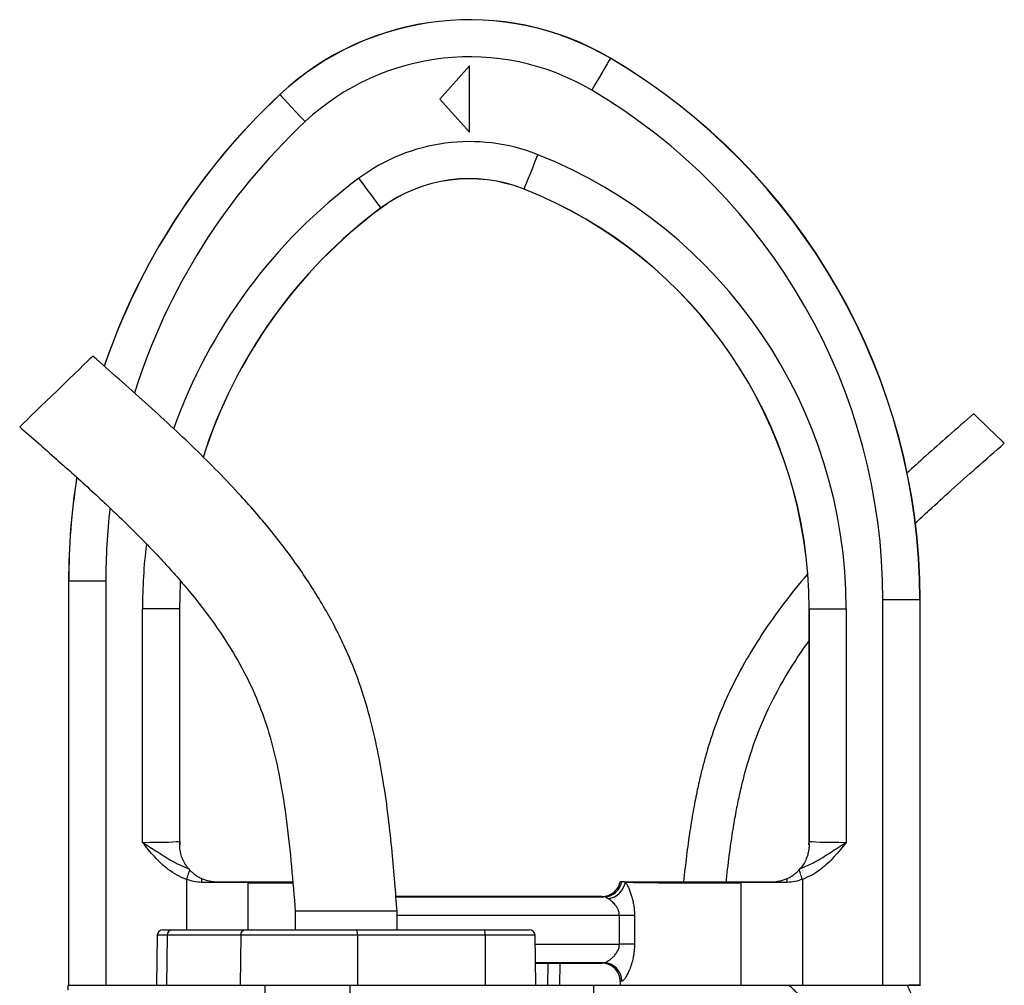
# Model space of a CAD drawing. Header units: millimetres. Extents: x 1681 to 3135, y 857 to 4238.
# Tile 8 of 8: x 2318 to 2850, y 3716 to 4238. Entities that reach past the tile are written whole.
import ezdxf

# ---------------------------------------------------------------- set-up
doc = ezdxf.new("R2010")
doc.units = ezdxf.units.MM
doc.header["$LTSCALE"] = 2

msp = doc.modelspace()

# ---------------------------------------------------------------- linework, layer by layer
at = {"color": 7, "linetype": 'Continuous', "lineweight": 25}
for p, q in [((2561.43, 4213.28), (2545.43, 4195.28)), ((2561.43, 4177.28), (2561.43, 4213.28)), ((2637.61, 4217.28), (2637.66, 4217.36)), ((2459.03, 4197.66), (2458.97, 4197.72)), ((2545.43, 4195.28), (2561.43, 4177.28)), ((2591.01, 4146.61), (2590.97, 4146.52)), ((2513.61, 4136.42), (2513.66, 4136.35)), ((2344.89, 3934.8), (2344.89, 3716.17)), ((2344.89, 3934.8), (2344.89, 3716.17)), ((2344.98, 3934.8), (2344.89, 3934.8)), ((2344.89, 3934.8), (2344.89, 3934.8)), ((2344.98, 3716.17), (2344.98, 3934.8)), ((2344.98, 3934.8), (2364.97, 3934.8)), ((2364.97, 3934.8), (2364.97, 3716.17)), ((2784.79, 3716.17), (2784.79, 3924.53)), ((2804.79, 3924.53), (2784.79, 3924.53)), ((2804.79, 3924.53), (2804.79, 3716.17)), ((2804.79, 3924.53), (2804.88, 3924.53)), ((2804.88, 3716.17), (2804.88, 3924.53)), ((2804.88, 3716.17), (2804.88, 3924.53)), ((2804.88, 3924.53), (2804.88, 3924.53)), ((2384.79, 3793.46), (2384.79, 3919.76)), ((2404.79, 3919.76), (2384.79, 3919.76)), ((2404.79, 3919.76), (2404.79, 3794.08)), ((2404.79, 3919.76), (2404.88, 3919.76)), ((2404.88, 3794.17), (2404.88, 3919.76)), ((2404.88, 3919.76), (2404.88, 3919.76)), ((2744.98, 3919.76), (2744.88, 3919.76)), ((2744.88, 3919.76), (2744.88, 3794.17)), ((2744.88, 3919.76), (2744.88, 3919.76)), ((2744.98, 3919.76), (2764.97, 3919.76)), ((2744.98, 3794.08), (2744.98, 3919.76)), ((2764.97, 3919.76), (2764.97, 3793.46)), ((2404.79, 3794.08), (2404.88, 3794.17)), ((2404.88, 3794.17), (2404.88, 3794.17)), ((2744.88, 3794.17), (2744.88, 3793.98)), ((2744.88, 3794.17), (2744.98, 3794.08)), ((2744.88, 3794.17), (2744.88, 3794.17)), ((2404.88, 3792.17), (2404.9, 3792.17)), ((2744.86, 3792.17), (2744.88, 3792.17)), ((2409.61, 3779.26), (2410.27, 3778.52)), ((2739.5, 3778.52), (2740.16, 3779.26)), ((2708.1, 3771.65), (2708.1, 3716.17)), ((2741.26, 3773.46), (2741.26, 3716.17)), ((2633.01, 3764.17), (2521.69, 3764.17)), ((2467.32, 3756.17), (2467.32, 3746.17)), ((2494.82, 3756.17), (2467.32, 3756.17)), ((2522.32, 3756.17), (2494.82, 3756.17)), ((2522.32, 3746.17), (2522.32, 3756.17)), ((2650.58, 3754), (2642.41, 3754)), ((2642.41, 3738.35), (2642.41, 3754)), ((2650.58, 3754), (2650.58, 3738.35)), ((2395.78, 3746.17), (2400.58, 3746.17)), ((2400.58, 3746.17), (2440.32, 3746.17)), ((2440.32, 3746.17), (2500.62, 3746.17)), ((2500.62, 3746.17), (2569.63, 3746.17)), ((2569.63, 3746.17), (2593.85, 3746.17)), ((2392.78, 3743.23), (2392.31, 3716.17)), ((2398.12, 3743.23), (2397.74, 3716.17)), ((2437.86, 3743.23), (2398.12, 3743.23)), ((2437.86, 3743.23), (2437.48, 3716.17)), ((2500.88, 3743.23), (2437.86, 3743.23)), ((2500.88, 3743.23), (2500.92, 3716.17)), ((2569.9, 3743.23), (2500.88, 3743.23)), ((2569.9, 3743.23), (2569.94, 3716.17)), ((2597.32, 3716.17), (2596.85, 3743.23)), ((2650.58, 3738.35), (2642.41, 3738.35)), ((2633.92, 3728.35), (2597.11, 3728.35)), ((2597.11, 3728.17), (2632.88, 3728.17)), ((2603.73, 3728.17), (2603.52, 3716.17)), ((2642.88, 3718.17), (2642.88, 3716.17)), ((2344.6, 3713.6), (2344.69, 3716.17)), ((2344.69, 3716.17), (2451.04, 3716.17)), ((2450.54, 3689.64), (2451.04, 3716.17)), ((2451.04, 3716.17), (2496.93, 3716.17)), ((2497.03, 3683.23), (2496.93, 3716.17)), ((2496.93, 3716.17), (2628.65, 3716.17)), ((2628.65, 3716.17), (2734.01, 3716.17)), ((2628.85, 3648.24), (2628.65, 3716.17)), ((2804.79, 3716.17), (2798.74, 3716.17))]:
    msp.add_line(p, q, dxfattribs=at)
at = {"color": 8, "linetype": 'Continuous', "lineweight": 25}
for p, q in [((2408.5, 3773.46), (2408.5, 3746.17)), ((2441.67, 3771.65), (2441.67, 3746.17)), ((2521.71, 3764), (2634.04, 3764)), ((2642.41, 3754), (2522.32, 3754)), ((2398.12, 3743.23), (2392.78, 3743.23)), ((2596.85, 3743.23), (2569.9, 3743.23)), ((2596.93, 3738.35), (2642.41, 3738.35)), ((2610.2, 3728.17), (2610.04, 3716.17))]:
    msp.add_line(p, q, dxfattribs=at)
at = {"color": 7, "linetype": 'Continuous', "lineweight": 25, "flags": 128}
for points in [[(2637.61, 4217.28), (2637.39, 4216.9), (2636.79, 4215.89), (2635.84, 4214.28), (2634.57, 4212.13), (2633.04, 4209.53), (2631.3, 4206.58), (2629.41, 4203.38), (2627.45, 4200.06)], [(2637.66, 4217.36), (2637.66, 4217.36), (2637.66, 4217.36), (2637.66, 4217.36), (2637.66, 4217.36), (2637.66, 4217.36), (2637.66, 4217.36), (2637.66, 4217.36), (2637.66, 4217.36)], [(2458.97, 4197.72), (2458.97, 4197.72), (2458.97, 4197.72), (2458.97, 4197.72), (2458.97, 4197.72), (2458.97, 4197.72), (2458.97, 4197.72), (2458.97, 4197.72), (2458.97, 4197.72)], [(2459.03, 4197.66), (2459.34, 4197.33), (2460.14, 4196.47), (2461.42, 4195.11), (2463.12, 4193.29), (2465.18, 4191.09), (2467.52, 4188.58), (2470.06, 4185.87), (2472.69, 4183.05)], [(2591.01, 4146.61), (2591.17, 4147.02), (2591.6, 4148.11), (2592.29, 4149.85), (2593.21, 4152.16), (2594.33, 4154.97), (2595.59, 4158.15), (2596.96, 4161.61), (2598.39, 4165.19)], [(2513.61, 4136.42), (2513.35, 4136.78), (2512.64, 4137.72), (2511.53, 4139.22), (2510.04, 4141.22), (2508.24, 4143.64), (2506.19, 4146.39), (2503.97, 4149.37), (2501.67, 4152.46)], [(2590.97, 4146.52), (2590.97, 4146.52), (2590.97, 4146.52), (2590.97, 4146.52), (2590.97, 4146.52), (2590.97, 4146.52), (2590.97, 4146.52), (2590.97, 4146.52), (2590.97, 4146.52)], [(2513.66, 4136.35), (2513.67, 4136.35), (2513.67, 4136.35), (2513.67, 4136.35), (2513.67, 4136.35), (2513.67, 4136.35), (2513.67, 4136.35), (2513.67, 4136.35), (2513.66, 4136.35)], [(2357.95, 4056.34), (2357.88, 4056.28), (2357.37, 4055.78), (2356.37, 4054.81), (2354.89, 4053.38), (2352.98, 4051.53), (2350.69, 4049.31), (2348.07, 4046.77), (2345.2, 4043.99), (2342.15, 4041.03), (2339, 4037.97), (2335.82, 4034.89), (2332.71, 4031.87), (2329.74, 4028.99), (2326.98, 4026.33), (2324.52, 4023.94), (2322.41, 4021.9), (2320.72, 4020.25), (2319.47, 4019.04), (2318.71, 4018.31), (2318.45, 4018.06)], [(2850.36, 4009.2), (2850.1, 4009.45), (2849.33, 4010.19), (2848.12, 4011.37), (2846.52, 4012.91), (2844.65, 4014.73), (2842.62, 4016.7), (2840.55, 4018.7), (2838.58, 4020.61), (2836.83, 4022.3), (2835.42, 4023.68), (2834.42, 4024.64), (2833.91, 4025.14), (2833.84, 4025.2)], [(2410.27, 3778.52), (2410.13, 3778.12), (2409.96, 3777.64), (2409.76, 3777.07), (2409.54, 3776.43), (2409.3, 3775.74), (2409.04, 3775.01), (2408.77, 3774.24), (2408.5, 3773.46)], [(2741.26, 3773.46), (2740.99, 3774.24), (2740.73, 3775.01), (2740.47, 3775.74), (2740.23, 3776.43), (2740.01, 3777.07), (2739.81, 3777.64), (2739.64, 3778.12), (2739.5, 3778.52)]]:
    msp.add_lwpolyline(points, dxfattribs=at)
at = {"color": 8, "linetype": 'Continuous', "lineweight": 25, "flags": 128}
for points in [[(2405.19, 3934.44), (2405.15, 3933.72), (2404.79, 3919.76)], [(2404.88, 3919.76), (2405.24, 3933.72), (2405.27, 3934.33)]]:
    msp.add_lwpolyline(points, dxfattribs=at)
at = {"color": 7, "linetype": 'Continuous', "lineweight": 25}
for centre, radius, start, end in [((2561.43, 4088.17), 150, 59.4582, 133.0853), ((2561.43, 4088.17), 149.99, 59.4582, 133.0853), ((2561.43, 4088.17), 149.91, 59.4582, 133.0853), ((2561.43, 4088.17), 129.91, 59.4582, 133.0853), ((2464.88, 3924.53), 339.91, 0, 59.4582), ((2464.88, 3924.53), 340, 0, 59.4582), ((2464.88, 3924.53), 339.99, 0, 59.4582), ((2704.88, 3934.8), 360, 133.0853, 161.1988), ((2464.88, 3924.53), 319.91, 0, 59.4582), ((2561.43, 4072.17), 100.09, 68.3326, 126.6622), ((2500.88, 3919.76), 264.09, 0, 68.3326), ((2561.43, 4072.17), 80.09, 68.3326, 126.6622), ((2561.43, 4072.17), 80, 68.3326, 126.6622), ((2500.88, 3919.76), 244, 0, 68.3326), ((2500.88, 3919.76), 244, 0, 68.3326), ((2500.88, 3919.76), 244.09, 0, 68.3326), ((2704.88, 3934.8), 360, 171.0804, 180), ((2420.79, 3794.08), 16, 180.0177, 186.8527), ((2728.98, 3794.08), 16, 353.1465, 359.9831), ((2458.28, 3771.76), 41.59, 177.0448, 179.8985), ((2452.5, 3771.56), 10.84, 176.7657, 179.5406), ((2633.93, 3773.89), 9.9, 270.6811, 349.9923), ((2634.65, 3774.13), 11.29, 278.9563, 348.8651), ((2697.25, 3771.56), 10.85, 0.4604, 3.2332), ((2691.5, 3771.76), 41.57, 0.1008, 2.9559), ((2395.78, 3743.17), 3, 90, 179), ((2400.88, 3743.43), 2.76, 96.1202, 184.2508), ((2440.61, 3743.43), 2.76, 96.1203, 184.2508), ((2492.28, 3743.95), 8.63, 355.1981, 14.9388), ((2561.29, 3743.95), 8.63, 355.1981, 14.9388), ((2593.85, 3743.17), 3, 1, 90), ((2633.78, 3718.41), 9.94, 359.6639, 89.1873)]:
    msp.add_arc(centre, radius, start, end, dxfattribs=at)
at = {"color": 8, "linetype": 'Continuous', "lineweight": 25}
for centre, radius, start, end in [((2704.88, 3934.8), 359.99, 133.0853, 161.2138), ((2704.88, 3934.8), 359.91, 133.0853, 161.2164), ((2704.88, 3934.8), 339.91, 133.0853, 162.6423), ((2674.88, 3919.76), 290.09, 126.6622, 160.4548), ((2674.88, 3919.76), 270.09, 126.6622, 162.3639), ((2674.88, 3919.76), 270, 126.6622, 162.3602), ((2704.88, 3934.8), 359.99, 171.0994, 180), ((2704.88, 3934.8), 359.91, 171.0993, 180), ((2704.88, 3934.8), 339.91, 173.3969, 180), ((2674.88, 3919.76), 290.09, 173.119, 180)]:
    msp.add_arc(centre, radius, start, end, dxfattribs=at)
at = {"color": 7, "linetype": 'Continuous', "lineweight": 25}
for centre, major_axis, ratio, start_param, end_param in [((2384.79, 3794.09), (20, 0), 0.031419, 4.712389, 6.265732), ((2420.88, 3794.18), (11.32, 11.32), 0.999467, 2.356347, 2.481376), ((2728.88, 3794.18), (11.32, -11.32), 0.999467, 0.660217, 0.785246), ((2764.97, 3794.09), (20, 0), 0.031419, 3.159046, 4.712389), ((2408.5, 3770.69), (60, 0), 0.019201, 0.985111, 1.433744), ((2684.88, 3772.17), (42, 0), 0.014961, 3.512026, 5.298075), ((2741.26, 3770.69), (60, 0), 0.019201, 1.707848, 2.156482), ((2684.88, 3728.17), (52, 0), 0.017455, 2.941235, 3.138236), ((2684.88, 3718.17), (42, 0), 0.021611, 2.941235, 3.141593)]:
    msp.add_ellipse(centre, major_axis=major_axis, ratio=ratio, start_param=start_param, end_param=end_param, dxfattribs=at)
at = {"color": 8, "linetype": 'Continuous', "lineweight": 25}
msp.add_ellipse((2464.88, 3772.17), major_axis=(42, 0), ratio=0.014961, start_param=4.126703, end_param=4.739319, dxfattribs=at)
at = {"color": 7, "linetype": 'Continuous', "lineweight": 25}
for points, knots in [([(2522.32, 3756.17), (2521.92, 3761.31), (2521.1, 3772.03), (2519.66, 3788.84), (2517.7, 3807.16), (2515.14, 3825.54), (2511.83, 3843.77), (2507.67, 3861.54), (2502.07, 3879.98), (2494.15, 3899.63), (2483.54, 3920.11), (2470.25, 3941.05), (2454.96, 3961.42), (2435.98, 3983.36), (2413.01, 4006.66), (2386.09, 4031.59), (2367.44, 4047.99), (2357.95, 4056.34)], [0, 0, 0, 0, 0.043407, 0.090631, 0.142151, 0.198665, 0.246894, 0.298241, 0.3524, 0.409137, 0.476507, 0.546402, 0.617933, 0.690926, 0.790712, 0.893453, 1, 1, 1, 1]), ([(2833.84, 4025.2), (2829.24, 4021.16), (2820.56, 4013.53), (2808.47, 4002.81), (2801.06, 3996.06), (2797.66, 3992.96)], [0, 0, 0, 0, 0.37912, 0.715756, 1, 1, 1, 1]), ([(2318.45, 4018.06), (2325.07, 4012.27), (2338.14, 4000.81), (2357.3, 3983.61), (2375.54, 3966.45), (2392.59, 3949.21), (2408.19, 3931.8), (2422.11, 3914.13), (2433.66, 3896.8), (2442.86, 3879.82), (2449.85, 3863.18), (2455.11, 3846.06), (2459.48, 3826.57), (2462.82, 3804.63), (2465.33, 3780.44), (2466.66, 3764.25), (2467.32, 3756.17)], [0, 0, 0, 0, 0.0840224, 0.1661999, 0.2461109, 0.3234266, 0.3979044, 0.4694687, 0.5382882, 0.5966539, 0.6538347, 0.7105766, 0.7675745, 0.8446515, 0.9225727, 1, 1, 1, 1]), ([(2802.06, 3965.73), (2804.63, 3968.16), (2811.09, 3974.25), (2822.14, 3984.28), (2835.68, 3996.32), (2845.29, 4004.75), (2850.36, 4009.2)], [0, 0, 0, 0, 0.163343, 0.409922, 0.688853, 1, 1, 1, 1]), ([(2743.89, 3938.31), (2739.57, 3933.07), (2730.88, 3922.52), (2719.63, 3906.52), (2709.88, 3890.63), (2701.78, 3875.12), (2695.11, 3859.49), (2690.87, 3846.76), (2688.14, 3837.13), (2686.28, 3829.84), (2684.35, 3821.34), (2682.35, 3811.1), (2680.39, 3799.2), (2678.57, 3786.03), (2677.59, 3776.85), (2677.1, 3772.17)], [0, 0, 0, 0, 0.111639, 0.22469, 0.321352, 0.417935, 0.512119, 0.600518, 0.638236, 0.676757, 0.724261, 0.78151, 0.848235, 0.92262, 1, 1, 1, 1]), ([(2700.18, 3772.17), (2700.22, 3772.6), (2700.73, 3777.95), (2701.9, 3787.37), (2703.64, 3799.59), (2705.42, 3809.8), (2707.26, 3818.89), (2710.28, 3831.7), (2715.29, 3848.47), (2723.87, 3868.51), (2733.89, 3886.53), (2741.47, 3897.47), (2744.88, 3902.4)], [0, 0, 0, 0, 0.0091432, 0.1156974, 0.2040372, 0.2745497, 0.3384661, 0.4032107, 0.5576046, 0.7140327, 0.8710646, 1, 1, 1, 1]), ([(2408.5, 3773.46), (2406.79, 3774.16), (2403.33, 3775.57), (2397.44, 3779.54), (2391.16, 3785.51), (2386.93, 3790.77), (2384.8, 3793.45), (2384.79, 3793.46)], [0, 0, 0, 0, 0.175606, 0.355828, 0.673943, 0.998663, 1, 1, 1, 1]), ([(2384.79, 3793.46), (2384.8, 3793.45), (2387.63, 3791.65), (2393.35, 3788.05), (2401.24, 3782.82), (2406.96, 3780.39), (2409.61, 3779.26)], [0, 0, 0, 0, 0.001396, 0.346567, 0.697185, 1, 1, 1, 1]), ([(2405.01, 3792.16), (2404.99, 3792.33), (2404.91, 3792.99), (2404.89, 3793.67), (2404.88, 3794.17)], [0, 0, 0, 0, 0.250068, 1, 1, 1, 1]), ([(2740.16, 3779.26), (2742.81, 3780.39), (2748.48, 3782.81), (2756.38, 3788.03), (2762.1, 3791.62), (2764.96, 3793.45), (2764.97, 3793.46)], [0, 0, 0, 0, 0.302818, 0.649105, 0.998605, 1, 1, 1, 1]), ([(2764.97, 3793.46), (2764.96, 3793.45), (2762.87, 3790.82), (2758.63, 3785.55), (2752.4, 3779.6), (2746.47, 3775.6), (2743.01, 3774.18), (2741.26, 3773.46)], [0, 0, 0, 0, 0.001337, 0.320999, 0.644169, 0.820027, 1, 1, 1, 1]), ([(2744.88, 3793.98), (2744.88, 3793.87), (2744.87, 3793.27), (2744.81, 3792.66), (2744.76, 3792.16)], [0, 0, 0, 0, 0.17132, 1, 1, 1, 1]), ([(2409.61, 3779.26), (2408.95, 3780.09), (2407.8, 3781.54), (2406.15, 3784.93), (2405.22, 3788.01), (2404.9, 3790.77), (2404.89, 3791.79), (2404.88, 3792.17)], [0, 0, 0, 0, 0.2930118, 0.5107858, 0.7289981, 0.8983563, 1, 1, 1, 1]), ([(2744.88, 3792.17), (2744.88, 3791.83), (2744.87, 3790.91), (2744.62, 3788.66), (2743.94, 3785.85), (2742.76, 3783.06), (2741.33, 3780.71), (2740.52, 3779.71), (2740.16, 3779.26)], [0, 0, 0, 0, 0.092329, 0.250386, 0.409007, 0.620307, 0.831222, 1, 1, 1, 1]), ([(2410.27, 3778.52), (2410.64, 3778.12), (2411.08, 3777.69), (2412.05, 3776.82), (2412.58, 3776.39), (2413.68, 3775.59), (2414.26, 3775.21), (2415.47, 3774.51), (2416.1, 3774.19), (2416.75, 3773.9)], [0, 0, 0, 0, 0.25, 0.25, 0.5, 0.5, 0.75, 0.75, 1, 1, 1, 1]), ([(2733.01, 3773.9), (2733.66, 3774.19), (2734.29, 3774.51), (2735.5, 3775.21), (2736.08, 3775.59), (2737.18, 3776.39), (2737.71, 3776.82), (2738.68, 3777.68), (2739.12, 3778.12), (2739.5, 3778.52)], [0, 0, 0, 0, 0.25, 0.25, 0.5, 0.5, 0.75, 0.75, 1, 1, 1, 1]), ([(2416.7, 3771.83), (2415.33, 3771.91), (2412.53, 3772.07), (2409.86, 3772.99), (2408.5, 3773.46)], [0, 0, 0, 0, 0.489929, 1, 1, 1, 1]), ([(2416.75, 3773.9), (2418.03, 3773.33), (2419.36, 3772.9), (2421.41, 3772.47), (2422.1, 3772.36), (2423.49, 3772.21), (2424.19, 3772.17), (2424.88, 3772.17)], [0, 0, 0, 0, 0.5, 0.5, 0.75, 0.75, 1, 1, 1, 1]), ([(2424.88, 3772.17), (2427.87, 3772.17), (2430.76, 3772.17), (2434.97, 3772.17), (2436.36, 3772.17), (2439.07, 3772.17), (2440.39, 3772.17), (2441.68, 3772.17)], [0, 0, 0, 0, 0.5, 0.5, 0.75, 0.75, 1, 1, 1, 1]), ([(2441.68, 3772.17), (2443.42, 3772.17), (2446.9, 3772.17), (2452.62, 3772.17), (2458.56, 3772.17), (2463.06, 3772.17), (2465.51, 3772.17), (2465.95, 3772.17)], [0, 0, 0, 0, 0.237246, 0.474492, 0.711735, 0.948979, 1, 1, 1, 1]), ([(2633.01, 3764.17), (2633.57, 3764.2), (2635.25, 3764.29), (2637.95, 3765.27), (2640.61, 3767.4), (2642.2, 3769.87), (2642.65, 3771.57), (2642.81, 3772.17)], [0, 0, 0, 0, 0.1237317, 0.369877, 0.6160709, 0.8622917, 1, 1, 1, 1]), ([(2645.34, 3772.17), (2646.41, 3772.17), (2647.81, 3772.17), (2650.4, 3772.17), (2651.34, 3772.17), (2653.33, 3772.17), (2654.4, 3772.17), (2656.66, 3772.17), (2657.85, 3772.17), (2660.37, 3772.17), (2661.68, 3772.17), (2665.73, 3772.17), (2668.59, 3772.17), (2673.14, 3772.17), (2674.68, 3772.17), (2677.77, 3772.17), (2679.33, 3772.17), (2682.47, 3772.17), (2684.05, 3772.17), (2687.25, 3772.17), (2688.83, 3772.17), (2693.53, 3772.17), (2696.59, 3772.17), (2702.58, 3772.17), (2705.42, 3772.17), (2708.08, 3772.17)], [0, 0, 0, 0, 0.125, 0.125, 0.1875, 0.1875, 0.25, 0.25, 0.3125, 0.3125, 0.375, 0.375, 0.5, 0.5, 0.5625, 0.5625, 0.625, 0.625, 0.6875, 0.6875, 0.75, 0.75, 0.875, 0.875, 1, 1, 1, 1]), ([(2645.73, 3771.94), (2646.01, 3771.5), (2646.3, 3771), (2646.89, 3769.89), (2647.18, 3769.28), (2648.04, 3767.35), (2648.58, 3765.91), (2649.28, 3763.55), (2649.49, 3762.74), (2649.87, 3761.08), (2650.03, 3760.23), (2650.3, 3758.49), (2650.4, 3757.6), (2650.54, 3755.81), (2650.58, 3754.91), (2650.58, 3754)], [0, 0, 0, 0, 0.125, 0.125, 0.25, 0.25, 0.5, 0.5, 0.625, 0.625, 0.75, 0.75, 0.875, 0.875, 1, 1, 1, 1]), ([(2708.08, 3772.17), (2710.67, 3772.17), (2713.36, 3772.17), (2717.58, 3772.17), (2719.01, 3772.17), (2721.92, 3772.17), (2723.39, 3772.17), (2724.88, 3772.17)], [0, 0, 0, 0, 0.5, 0.5, 0.75, 0.75, 1, 1, 1, 1]), ([(2724.88, 3772.17), (2726.27, 3772.17), (2727.66, 3772.32), (2729.7, 3772.75), (2730.38, 3772.93), (2731.72, 3773.37), (2732.38, 3773.62), (2733.01, 3773.9)], [0, 0, 0, 0, 0.5, 0.5, 0.75, 0.75, 1, 1, 1, 1]), ([(2741.26, 3773.46), (2739.96, 3773.01), (2737.29, 3772.08), (2734.49, 3771.92), (2733.07, 3771.83)], [0, 0, 0, 0, 0.491055, 1, 1, 1, 1]), ([(2634.04, 3764), (2633.81, 3764.02), (2633.19, 3764.08), (2633.08, 3764.14), (2633.01, 3764.17)], [0, 0, 0, 0, 0.380136, 1, 1, 1, 1]), ([(2636.41, 3762.97), (2635.73, 3763.38), (2634.84, 3763.91), (2634.2, 3763.98), (2634.04, 3764)], [0, 0, 0, 0, 0.764938, 1, 1, 1, 1]), ([(2642.41, 3754), (2642.41, 3754.54), (2642.35, 3755.07), (2642.11, 3756.11), (2641.94, 3756.61), (2641.53, 3757.55), (2641.29, 3757.99), (2640.77, 3758.83), (2640.48, 3759.23), (2639.59, 3760.34), (2638.95, 3760.98), (2637.99, 3761.82), (2637.66, 3762.08), (2637.03, 3762.56), (2636.72, 3762.78), (2636.41, 3762.97)], [0, 0, 0, 0, 0.125, 0.125, 0.25, 0.25, 0.375, 0.375, 0.5, 0.5, 0.75, 0.75, 0.875, 0.875, 1, 1, 1, 1]), ([(2633.92, 3728.35), (2634.21, 3728.36), (2634.53, 3728.45), (2635.26, 3728.73), (2635.66, 3728.93), (2636.5, 3729.42), (2636.93, 3729.71), (2637.82, 3730.38), (2638.27, 3730.76), (2639.16, 3731.59), (2639.6, 3732.04), (2640.44, 3733.05), (2640.84, 3733.6), (2641.37, 3734.5), (2641.53, 3734.81), (2641.83, 3735.46), (2641.96, 3735.8), (2642.17, 3736.5), (2642.26, 3736.85), (2642.38, 3737.59), (2642.41, 3737.97), (2642.41, 3738.35)], [0, 0, 0, 0, 0.125, 0.125, 0.25, 0.25, 0.375, 0.375, 0.5, 0.5, 0.625, 0.625, 0.75, 0.75, 0.8125, 0.8125, 0.875, 0.875, 0.9375, 0.9375, 1, 1, 1, 1]), ([(2650.58, 3738.35), (2650.58, 3737.13), (2650.51, 3735.92), (2650.33, 3734.13), (2650.25, 3733.54), (2650.07, 3732.37), (2649.97, 3731.78), (2649.62, 3730.08), (2649.34, 3728.98), (2648.86, 3727.4), (2648.69, 3726.88), (2648.35, 3725.88), (2648.17, 3725.4), (2647.8, 3724.47), (2647.61, 3724.02), (2647.22, 3723.16), (2647.02, 3722.74), (2646.43, 3721.57), (2646.04, 3720.88), (2645.48, 3720.01), (2645.29, 3719.74), (2644.93, 3719.27), (2644.75, 3719.07), (2644.42, 3718.74), (2644.27, 3718.61), (2643.98, 3718.42), (2643.84, 3718.37), (2643.72, 3718.35)], [0, 0, 0, 0, 0.125, 0.125, 0.1875, 0.1875, 0.25, 0.25, 0.375, 0.375, 0.4375, 0.4375, 0.5, 0.5, 0.5625, 0.5625, 0.625, 0.625, 0.75, 0.75, 0.8125, 0.8125, 0.875, 0.875, 0.9375, 0.9375, 1, 1, 1, 1]), ([(2642.88, 3718.17), (2642.88, 3718.22), (2642.88, 3718.95), (2642.66, 3720.81), (2641.52, 3723.58), (2639.25, 3726.12), (2636.26, 3727.84), (2634.01, 3728.06), (2632.88, 3728.17)], [0, 0, 0, 0, 0.008696, 0.141394, 0.356077, 0.570723, 0.785361, 1, 1, 1, 1]), ([(2745.07, 3704.53), (2744.88, 3704.8), (2744.48, 3705.34), (2743.86, 3706.14), (2743.24, 3706.93), (2742.59, 3707.7), (2741.93, 3708.47), (2741.25, 3709.22), (2740.55, 3709.97), (2739.86, 3710.69), (2738.99, 3711.53), (2737.8, 3712.67), (2736.09, 3714.27), (2734.76, 3715.49), (2734.01, 3716.17)], [0, 0, 0, 0, 0.061077, 0.12251, 0.184317, 0.246519, 0.309134, 0.372181, 0.435678, 0.499644, 0.56001, 0.663535, 0.810207, 1, 1, 1, 1]), ([(2734.01, 3716.17), (2734.93, 3716.17), (2736.73, 3716.17), (2739.39, 3716.17), (2741.97, 3716.17), (2744.47, 3716.17), (2746.89, 3716.17), (2749.23, 3716.17), (2751.49, 3716.17), (2753.67, 3716.17), (2755.78, 3716.17), (2757.8, 3716.17), (2759.75, 3716.17), (2761.61, 3716.17), (2763.4, 3716.17), (2765.11, 3716.17), (2766.74, 3716.17), (2768.29, 3716.17), (2769.76, 3716.17), (2771.15, 3716.17), (2772.78, 3716.17), (2774.65, 3716.17), (2776.74, 3716.17), (2778.75, 3716.17), (2780.69, 3716.17), (2782.55, 3716.17), (2784.34, 3716.17), (2786.04, 3716.17), (2787.68, 3716.17), (2789.23, 3716.17), (2790.71, 3716.17), (2792.11, 3716.17), (2793.44, 3716.17), (2794.69, 3716.17), (2795.86, 3716.17), (2796.97, 3716.17), (2797.64, 3716.17), (2797.97, 3716.17)], [0, 0, 0, 0, 0.033278, 0.065774, 0.09749, 0.128425, 0.158582, 0.187962, 0.216567, 0.244398, 0.271457, 0.297745, 0.323266, 0.348021, 0.372013, 0.395244, 0.417718, 0.439439, 0.460409, 0.480633, 0.500116, 0.533064, 0.565727, 0.598114, 0.630239, 0.662114, 0.69375, 0.725162, 0.756362, 0.787364, 0.818181, 0.848827, 0.879316, 0.909664, 0.939884, 0.969991, 1, 1, 1, 1]), ([(2797.97, 3716.17), (2798.09, 3715.92), (2798.32, 3715.42), (2798.66, 3714.65), (2799.01, 3713.86), (2799.36, 3713.05), (2799.71, 3712.22), (2800.06, 3711.36), (2800.41, 3710.49), (2800.76, 3709.59), (2801.12, 3708.67), (2801.48, 3707.73), (2801.84, 3706.77), (2802.2, 3705.79), (2802.56, 3704.79), (2802.92, 3703.76), (2803.29, 3702.71), (2803.92, 3700.88), (2804.84, 3698.11), (2806.07, 3694.29), (2807.38, 3690.07), (2808.61, 3686.02), (2809.93, 3681.51), (2811.55, 3675.92), (2813.46, 3669.21), (2815.34, 3662.47), (2816.91, 3656.76), (2819.57, 3647.02), (2823.14, 3633.87), (2826.52, 3621.34), (2828.49, 3614.07), (2829.31, 3611.09), (2830.1, 3608.18), (2830.88, 3605.35), (2831.63, 3602.59), (2832.22, 3600.44), (2832.68, 3598.79), (2833.05, 3597.48), (2833.51, 3595.83), (2834.06, 3593.85), (2834.7, 3591.53), (2835.42, 3588.88), (2836.23, 3585.9), (2836.78, 3583.79), (2837.07, 3582.68)], [0, 0, 0, 0, 0.006505, 0.013097, 0.01978, 0.026557, 0.033431, 0.040405, 0.047482, 0.054664, 0.061955, 0.069357, 0.076872, 0.084502, 0.092251, 0.100119, 0.108109, 0.116224, 0.142061, 0.170607, 0.201889, 0.23593, 0.260358, 0.301454, 0.35921, 0.407807, 0.449606, 0.484611, 0.621537, 0.738683, 0.761365, 0.783575, 0.805315, 0.826589, 0.847401, 0.867756, 0.87521, 0.885269, 0.89793, 0.913186, 0.931031, 0.951456, 0.974449, 1, 1, 1, 1]), ([(2797.97, 3716.17), (2799.39, 3716.17), (2802.21, 3716.17), (2804.59, 3716.17), (2804.9, 3716.17), (2805.05, 3716.17)], [0, 0, 0, 0, 0.334214, 0.666848, 1, 1, 1, 1])]:
    msp.add_open_spline(points, degree=3, knots=knots, dxfattribs=at)
for points in [[(2643.67, 3772.17), (2643.1, 3772.17), (2642.82, 3772.17), (2642.81, 3772.17)], [(2645.34, 3772.17), (2644.66, 3772.17), (2644.08, 3772.17), (2643.67, 3772.17)], [(2645.34, 3772.17), (2645.47, 3772.1), (2645.6, 3772.03), (2645.73, 3771.94)]]:
    msp.add_open_spline(points, degree=3, dxfattribs=at)

doc.saveas('drawing.dxf')
